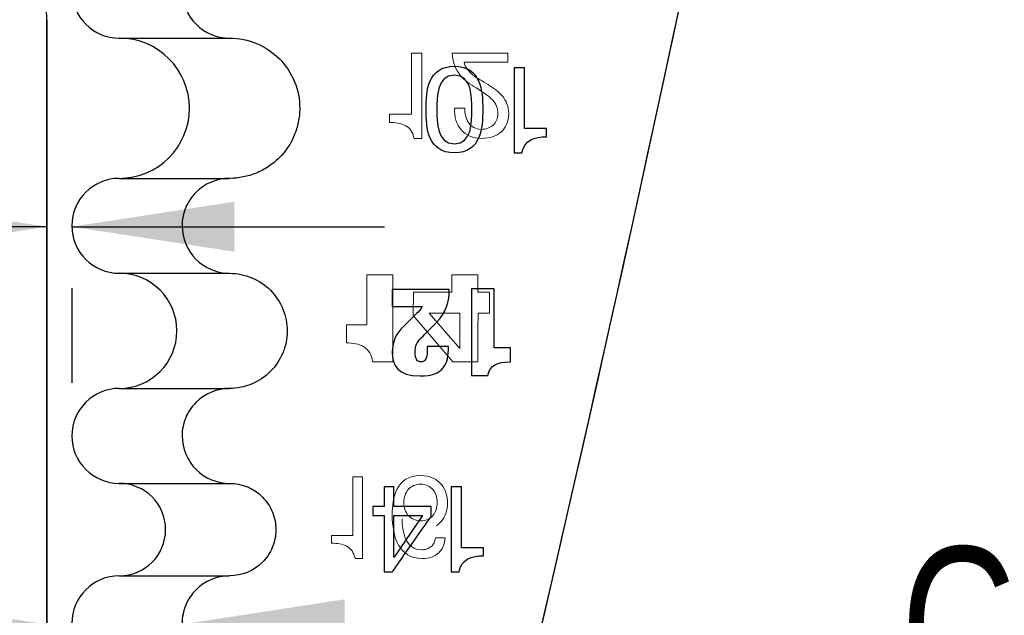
# Model space of a CAD drawing. Header units: inches. Extents: x 0.1 to 87.3, y 0.1 to 33.9.
# Tile 168 of 174: x 70.855 to 71.643, y 25.138 to 25.614. Entities that reach past the tile are written whole.
import ezdxf

# ---------------------------------------------------------------- set-up
doc = ezdxf.new("R2010")
doc.units = ezdxf.units.IN
doc.header["$MEASUREMENT"] = 0
doc.linetypes.add('HIDDEN', pattern=[0.075, 0.05, -0.025])
doc.layers.add('NOTES', color=5, linetype='Continuous')
doc.styles.add('SLDTEXTSTYLE0', font='TXT', dxfattribs={"width": 0.75})
doc.dimstyles.new('SLDDIMSTYLE2', dxfattribs={"dimtxt": 0.125, "dimasz": 0.13, "dimexe": 0, "dimexo": 0.0625, "dimgap": 0.03125, "dimtad": 0, "dimtih": 1, "dimtoh": 1, "dimdec": 4, "dimrnd": 1e-09, "dimzin": 12, "dimdsep": 46, "dimtxsty": 'SLDTEXTSTYLE0', "dimsah": 1, "dimcen": 0.09, "dimadec": 0, "dimazin": 3, "dimtfac": 1, "dimtdec": 4, "dimtmove": 0, "dimatfit": 0, "dimfxl": 1, "dimfrac": 2, "dimtolj": 1, "dimtzin": 12, "dimarcsym": 0})
doc.dimstyles.new('SLDDIMSTYLE5', dxfattribs={"dimtxt": 0.125, "dimasz": 0.13, "dimexe": 0, "dimexo": 0.0625, "dimgap": 0.03125, "dimtad": 0, "dimtih": 1, "dimtoh": 1, "dimdec": 4, "dimrnd": 1e-09, "dimzin": 4, "dimdsep": 46, "dimtxsty": 'SLDTEXTSTYLE0', "dimsah": 1, "dimcen": 0.09, "dimadec": 0, "dimazin": 1, "dimtfac": 1, "dimtdec": 4, "dimtmove": 0, "dimatfit": 0, "dimfxl": 1, "dimfrac": 2, "dimtolj": 1, "dimtzin": 12, "dimarcsym": 0})

# ---------------------------------------------------------------- blocks, each defined once
blk = doc.blocks.new('_D_20')
at = {"layer": 'NOTES'}
for p, q in [((70.87659, 25.44882), (70.44067, 25.44882)), ((70.89659, 25.44882), (71.14659, 25.44882)), ((70.89659, 25.39954), (70.89659, 25.32382))]:
    blk.add_line(p, q, dxfattribs=at)
for points in [[(70.87659, 25.44882), (70.74659, 25.46882), (70.74659, 25.42882)], [(70.89659, 25.44882), (71.02659, 25.42882), (71.02659, 25.46882)]]:
    blk.add_solid(points, dxfattribs=at)
at = {"layer": 'NOTES', "char_height": 0.125, "attachment_point": 1, "style": 'SLDTEXTSTYLE0'}
for s, insert in [('.0200', (69.34901, 25.90761)), ('MINUS ~.012"', (69.04267, 25.70917)), ('OF BREAK CONDITION', (68.67297, 25.51074)), ('GRIND STOCK', (68.97861, 25.3123)), ('(.008" MIN)', (69.12783, 25.11386))]:
    blk.add_mtext(s, dxfattribs=dict(at, insert=insert))
blk = doc.blocks.new('_D_21')
at = {"layer": 'NOTES'}
for p, q in [((70.87659, 25.13064), (70.62659, 25.13064)), ((70.98481, 25.13064), (71.51254, 25.13064)), ((70.98481, 25.08143), (70.98481, 25.00564))]:
    blk.add_line(p, q, dxfattribs=at)
for points in [[(70.87659, 25.13064), (70.74659, 25.15064), (70.74659, 25.11064)], [(70.98481, 25.13064), (71.11481, 25.11064), (71.11481, 25.15064)]]:
    blk.add_solid(points, dxfattribs=at)
at = {"layer": 'NOTES', "char_height": 0.125, "attachment_point": 1, "style": 'SLDTEXTSTYLE0'}
for s, insert in [('.1082', (71.90733, 25.39099)), ('GRIND STOCK', (71.56003, 25.19255)), ('ON SHEAR SIDE', (71.51254, 24.99412))]:
    blk.add_mtext(s, dxfattribs=dict(at, insert=insert))

msp = doc.modelspace()

# ---------------------------------------------------------------- linework, layer by layer
at = {"color": 7, "linetype": 'Continuous', "lineweight": 25}
for p, q in [((70.87659, 25.6145), (70.87659, 24.9394)), ((70.87659, 24.9394), (70.87659, 25.6145)), ((70.93459, 25.59973), (71.0228, 25.59973)), ((71.25858, 25.57608), (71.25042, 25.57608)), ((71.25042, 25.57608), (71.25042, 25.50799)), ((71.25858, 25.52729), (71.25858, 25.57608)), ((71.27625, 25.52729), (71.25858, 25.52729)), ((71.27625, 25.52077), (71.27625, 25.52729)), ((71.25042, 25.50799), (71.25666, 25.50799)), ((70.93459, 25.48753), (71.0228, 25.48753)), ((70.93459, 25.41154), (71.0228, 25.41154)), ((71.19856, 25.39865), (71.15297, 25.39865)), ((71.15297, 25.39865), (71.15297, 25.38495)), ((71.21619, 25.39913), (71.21619, 25.32986)), ((71.23438, 25.39913), (71.21619, 25.39913)), ((71.23438, 25.35197), (71.23438, 25.39913)), ((71.15297, 25.38495), (71.17684, 25.38495)), ((71.19798, 25.35286), (71.18096, 25.35286)), ((71.24748, 25.35197), (71.23438, 25.35197)), ((71.24748, 25.34063), (71.24748, 25.35197)), ((71.21619, 25.32986), (71.22929, 25.32986)), ((70.93459, 25.31942), (71.0228, 25.31942)), ((70.93459, 25.24343), (71.0228, 25.24343)), ((71.20829, 25.24077), (71.20012, 25.24077)), ((71.20012, 25.24077), (71.20012, 25.17268)), ((71.20829, 25.19198), (71.20829, 25.24077)), ((71.15417, 25.21763), (71.17702, 25.21763)), ((71.22596, 25.19198), (71.20829, 25.19198)), ((71.22596, 25.18546), (71.22596, 25.19198)), ((71.20012, 25.17268), (71.20637, 25.17268)), ((70.93459, 25.16942), (71.0228, 25.16942))]:
    msp.add_line(p, q, dxfattribs=at)
at = {"color": 7, "linetype": 'HIDDEN', "lineweight": 18}
for p, q in [((71.16843, 25.58783), (71.16843, 25.53888)), ((71.17662, 25.58783), (71.16843, 25.58783)), ((71.16843, 25.58783), (71.16843, 25.53888)), ((71.17662, 25.58783), (71.16843, 25.58783)), ((71.17662, 25.51951), (71.17662, 25.58783)), ((71.17662, 25.51951), (71.17662, 25.58783)), ((71.24541, 25.58783), (71.20081, 25.58783)), ((71.24541, 25.58783), (71.20081, 25.58783)), ((71.24541, 25.58061), (71.24541, 25.58783)), ((71.24541, 25.58061), (71.24541, 25.58783)), ((71.21034, 25.58061), (71.24541, 25.58061)), ((71.21034, 25.58061), (71.24541, 25.58061)), ((71.21092, 25.5437), (71.20273, 25.5437)), ((71.21092, 25.5437), (71.20273, 25.5437)), ((71.1507, 25.53888), (71.1507, 25.53233)), ((71.16843, 25.53888), (71.1507, 25.53888)), ((71.1507, 25.53888), (71.1507, 25.53233)), ((71.16843, 25.53888), (71.1507, 25.53888)), ((71.17035, 25.51951), (71.17662, 25.51951)), ((71.17035, 25.51951), (71.17662, 25.51951)), ((71.13262, 25.41039), (71.13262, 25.37024)), ((71.15344, 25.41039), (71.13262, 25.41039)), ((71.13262, 25.41039), (71.13262, 25.37024)), ((71.15344, 25.41039), (71.13262, 25.41039)), ((71.15344, 25.3407), (71.15344, 25.41039)), ((71.15344, 25.3407), (71.15344, 25.41039)), ((71.20055, 25.41039), (71.22138, 25.41039)), ((71.20055, 25.39657), (71.20055, 25.41039)), ((71.20055, 25.39657), (71.20055, 25.41039)), ((71.20055, 25.41039), (71.22138, 25.41039)), ((71.22138, 25.41039), (71.22138, 25.39657)), ((71.22138, 25.41039), (71.22138, 25.39657)), ((71.16962, 25.37774), (71.16984, 25.39657)), ((71.16962, 25.37774), (71.16984, 25.39657)), ((71.16984, 25.39657), (71.20055, 25.39657)), ((71.16984, 25.39657), (71.20055, 25.39657)), ((71.22138, 25.39657), (71.23078, 25.39657)), ((71.22138, 25.39657), (71.23078, 25.39657)), ((71.23078, 25.39657), (71.23078, 25.37955)), ((71.23078, 25.39657), (71.23078, 25.37955)), ((71.20145, 25.3407), (71.16962, 25.37774)), ((71.20145, 25.3407), (71.16962, 25.37774)), ((71.18244, 25.37955), (71.20686, 25.37955)), ((71.20686, 25.35146), (71.18244, 25.37955)), ((71.18244, 25.37955), (71.20686, 25.37955)), ((71.20686, 25.35146), (71.18244, 25.37955)), ((71.20686, 25.37955), (71.20686, 25.35146)), ((71.20686, 25.37955), (71.20686, 25.35146)), ((71.23078, 25.37955), (71.22158, 25.37955)), ((71.23078, 25.37955), (71.22158, 25.37955)), ((71.13262, 25.37024), (71.1163, 25.37024)), ((71.1163, 25.37024), (71.1163, 25.35583)), ((71.1163, 25.37024), (71.1163, 25.35583)), ((71.13262, 25.37024), (71.1163, 25.37024)), ((71.13704, 25.3407), (71.15344, 25.3407)), ((71.13704, 25.3407), (71.15344, 25.3407)), ((71.22138, 25.3407), (71.20145, 25.3407)), ((71.22138, 25.3407), (71.20145, 25.3407)), ((71.22138, 25.34098), (71.22138, 25.3407)), ((71.1213, 25.24856), (71.1213, 25.20181)), ((71.12912, 25.24856), (71.1213, 25.24856)), ((71.12912, 25.24856), (71.1213, 25.24856)), ((71.1213, 25.24856), (71.1213, 25.20181)), ((71.12912, 25.18332), (71.12912, 25.24856)), ((71.12912, 25.18332), (71.12912, 25.24856)), ((71.1213, 25.20181), (71.10436, 25.20181)), ((71.10436, 25.20181), (71.10436, 25.19557)), ((71.10436, 25.20181), (71.10436, 25.19557)), ((71.1213, 25.20181), (71.10436, 25.20181)), ((71.19535, 25.19997), (71.18752, 25.19997)), ((71.19535, 25.19997), (71.18752, 25.19997)), ((71.12313, 25.18332), (71.12912, 25.18332)), ((71.12313, 25.18332), (71.12912, 25.18332))]:
    msp.add_line(p, q, dxfattribs=at)
at = {"color": 7, "linetype": 'Continuous', "lineweight": 25}
for centre, radius, start, end in [((44.42832, 31.36607), 27.55906, 346.428925, 350.611434), ((44.42832, 31.36607), 27.55906, 346.428925, 350.564485), ((70.93459, 25.63772), 0.03799, 90, 270), ((70.75159, 25.6145), 0.125, 359.99999, 21.05179), ((70.75159, 25.6145), 0.125, 359.99999, 21.05179), ((70.93459, 25.54363), 0.0561, 270, 90), ((70.93459, 25.44954), 0.03799, 90, 270), ((70.93459, 25.36548), 0.04606, 270, 90), ((70.93459, 25.28143), 0.03799, 90, 270), ((70.93459, 25.20643), 0.03701, 270, 90), ((70.93459, 25.13143), 0.03799, 90, 270)]:
    msp.add_arc(centre, radius, start, end, dxfattribs=at)
at = {"color": 7, "linetype": 'HIDDEN', "lineweight": 18}
msp.add_arc((73.10293, 25.35037), 1.88158, 179.11131, 180.29425, dxfattribs=at)
msp.add_arc((73.10293, 25.35037), 1.88158, 179.11131, 180.29425, dxfattribs=at)
at = {"color": 7, "linetype": 'Continuous', "lineweight": 25}
for points, knots in [([(71.0228, 25.67572), (71.01283, 25.67572), (71.00297, 25.67162), (70.99242, 25.66108), (70.98961, 25.65687), (70.9858, 25.64766), (70.98481, 25.64269), (70.98481, 25.62779), (70.9889, 25.6179), (71.00297, 25.60382), (71.01283, 25.59973), (71.0228, 25.59973)], [0, 0, 0, 0, 0.25, 0.25, 0.375, 0.375, 0.5, 0.5, 0.75, 0.75, 1, 1, 1, 1]), ([(71.0228, 25.59973), (71.03019, 25.59973), (71.03755, 25.59826), (71.05115, 25.5926), (71.0574, 25.58841), (71.06779, 25.57796), (71.07194, 25.57169), (71.07752, 25.55803), (71.07893, 25.55071), (71.07889, 25.53975), (71.07851, 25.53605), (71.07706, 25.52889), (71.07599, 25.52541), (71.07175, 25.51524), (71.06763, 25.50909), (71.05979, 25.50129), (71.05697, 25.49898), (71.0509, 25.49494), (71.04762, 25.49318), (71.03747, 25.48899), (71.03019, 25.48753), (71.0228, 25.48753)], [0, 0, 0, 0, 0.125, 0.125, 0.25, 0.25, 0.375, 0.375, 0.5, 0.5, 0.5625, 0.5625, 0.625, 0.625, 0.75, 0.75, 0.8125, 0.8125, 0.875, 0.875, 1, 1, 1, 1]), ([(71.20263, 25.50799), (71.22393, 25.50799), (71.22529, 25.52758), (71.22529, 25.54266), (71.22529, 25.55764), (71.22393, 25.57723), (71.20263, 25.57723), (71.1813, 25.57723), (71.17996, 25.55764), (71.17996, 25.54266), (71.17996, 25.52758), (71.1813, 25.50799), (71.20263, 25.50799)], [0, 0, 0, 0, 0.25, 0.25, 0.25, 0.5, 0.5, 0.5, 0.75, 0.75, 0.75, 1, 1, 1, 1]), ([(71.20263, 25.57003), (71.21655, 25.57003), (71.21664, 25.55274), (71.21664, 25.54256), (71.21664, 25.53248), (71.21655, 25.5152), (71.20263, 25.5152), (71.1887, 25.5152), (71.18861, 25.53248), (71.18861, 25.54256), (71.18861, 25.55274), (71.1887, 25.57003), (71.20263, 25.57003)], [0, 0, 0, 0, 0.25, 0.25, 0.25, 0.5, 0.5, 0.5, 0.75, 0.75, 0.75, 1, 1, 1, 1]), ([(71.0228, 25.48753), (71.01283, 25.48753), (71.00297, 25.48343), (70.99242, 25.47289), (70.98961, 25.46868), (70.9858, 25.45947), (70.98481, 25.4545), (70.98481, 25.4396), (70.9889, 25.42971), (71.00297, 25.41564), (71.01283, 25.41154), (71.0228, 25.41154)], [0, 0, 0, 0, 0.25, 0.25, 0.375, 0.375, 0.5, 0.5, 0.75, 0.75, 1, 1, 1, 1]), ([(71.0228, 25.41154), (71.02887, 25.41154), (71.03491, 25.41033), (71.04608, 25.40569), (71.05121, 25.40225), (71.05974, 25.39366), (71.06315, 25.38852), (71.06773, 25.3773), (71.06889, 25.37129), (71.06884, 25.3593), (71.06763, 25.3533), (71.06299, 25.34217), (71.0596, 25.33713), (71.05103, 25.32858), (71.04596, 25.32521), (71.03485, 25.32062), (71.02887, 25.31942), (71.0228, 25.31942)], [0, 0, 0, 0, 0.125, 0.125, 0.25, 0.25, 0.375, 0.375, 0.5, 0.5, 0.625, 0.625, 0.75, 0.75, 0.875, 0.875, 1, 1, 1, 1]), ([(71.16158, 25.36882), (71.15641, 25.36363), (71.15297, 25.35766), (71.15297, 25.34827), (71.15297, 25.33789), (71.15708, 25.32938), (71.17529, 25.32938), (71.18468, 25.32938), (71.19035, 25.33173), (71.19367, 25.33584)], [0, 0, 0, 0, 0.0625, 0.0625, 0.0625, 0.125, 0.125, 0.125, 0.1875, 0.1875, 0.1875, 0.1875]), ([(71.18096, 25.35286), (71.18096, 25.35188), (71.18096, 25.3509), (71.18096, 25.34992), (71.18096, 25.3421), (71.17841, 25.34073), (71.17587, 25.34073), (71.17304, 25.34073), (71.17118, 25.34259), (71.17118, 25.34847), (71.17118, 25.35364), (71.17255, 25.35628), (71.17606, 25.35981)], [0.3125, 0.3125, 0.3125, 0.3125, 0.375, 0.375, 0.375, 0.4375, 0.4375, 0.4375, 0.5, 0.5, 0.5, 0.5625, 0.5625, 0.5625, 0.5625]), ([(71.0228, 25.31942), (71.01283, 25.31942), (71.00297, 25.31532), (70.99242, 25.30478), (70.98961, 25.30057), (70.9858, 25.29136), (70.98481, 25.28639), (70.98481, 25.27149), (70.9889, 25.2616), (71.00297, 25.24753), (71.01283, 25.24343), (71.0228, 25.24343)], [0, 0, 0, 0, 0.25, 0.25, 0.375, 0.375, 0.5, 0.5, 0.75, 0.75, 1, 1, 1, 1]), ([(71.0228, 25.24343), (71.03255, 25.24343), (71.04219, 25.23941), (71.05248, 25.22907), (71.05521, 25.22494), (71.0589, 25.21593), (71.05983, 25.2111), (71.05979, 25.20146), (71.05882, 25.19664), (71.05509, 25.1877), (71.05237, 25.18364), (71.04203, 25.17335), (71.03255, 25.16942), (71.0228, 25.16942)], [0, 0, 0, 0, 0.25, 0.25, 0.375, 0.375, 0.5, 0.5, 0.625, 0.625, 0.75, 0.75, 1, 1, 1, 1]), ([(71.18404, 25.21696), (71.18404, 25.21696), (71.18404, 25.22484), (71.18404, 25.22484), (71.18404, 25.22484), (71.15417, 25.22484), (71.15417, 25.22484), (71.15417, 25.22484), (71.15417, 25.24077), (71.15417, 25.24077), (71.15417, 25.24077), (71.14649, 25.24077), (71.14649, 25.24077), (71.14649, 25.24077), (71.14649, 25.22484), (71.14649, 25.22484), (71.14648, 25.22484), (71.13727, 25.22484), (71.13727, 25.22484), (71.13727, 25.22484), (71.13727, 25.21763), (71.13727, 25.21763)], [0.3636364, 0.3636364, 0.3636364, 0.3636364, 0.4545455, 0.4545455, 0.4545455, 0.5454545, 0.5454545, 0.5454545, 0.6363636, 0.6363636, 0.6363636, 0.7272727, 0.7272727, 0.7272727, 0.8181818, 0.8181818, 0.8181818, 0.9090909, 0.9090909, 0.9090909, 1, 1, 1, 1]), ([(71.13727, 25.21763), (71.13727, 25.21763), (71.14649, 25.21763), (71.14649, 25.21763), (71.14649, 25.21763), (71.14649, 25.17268), (71.14649, 25.17268), (71.14649, 25.17268), (71.15302, 25.17268), (71.15302, 25.17268)], [0, 0, 0, 0, 0.0909091, 0.0909091, 0.0909091, 0.1818182, 0.1818182, 0.1818182, 0.2727273, 0.2727273, 0.2727273, 0.2727273]), ([(71.15437, 25.18431), (71.15437, 25.18431), (71.15417, 25.18431), (71.15417, 25.18431), (71.15417, 25.18431), (71.15417, 25.21763), (71.15417, 25.21763)], [0.5, 0.5, 0.5, 0.5, 0.75, 0.75, 0.75, 1, 1, 1, 1]), ([(71.0228, 25.16942), (71.01283, 25.16942), (71.00297, 25.16532), (70.99242, 25.15478), (70.98961, 25.15057), (70.9858, 25.14136), (70.98481, 25.13639), (70.98481, 25.12149), (70.9889, 25.1116), (71.00297, 25.09753), (71.01283, 25.09343), (71.0228, 25.09343)], [0, 0, 0, 0, 0.25, 0.25, 0.375, 0.375, 0.5, 0.5, 0.75, 0.75, 1, 1, 1, 1])]:
    msp.add_open_spline(points, degree=3, knots=knots, dxfattribs=at)
at = {"color": 7, "linetype": 'HIDDEN', "lineweight": 18}
for points in [[(71.21999, 25.55988), (71.21034, 25.56586), (71.20215, 25.57164), (71.20081, 25.58783)], [(71.21999, 25.55988), (71.21034, 25.56586), (71.20215, 25.57164), (71.20081, 25.58783)], [(71.21999, 25.55988), (71.21034, 25.56586), (71.20215, 25.57164), (71.20081, 25.58783)], [(71.21034, 25.58061), (71.21199, 25.57212), (71.22095, 25.56779), (71.22952, 25.56258)], [(71.21034, 25.58061), (71.21199, 25.57212), (71.22095, 25.56779), (71.22952, 25.56258)], [(71.21034, 25.58061), (71.21199, 25.57212), (71.22095, 25.56779), (71.22952, 25.56258)], [(71.17035, 25.51951), (71.16852, 25.52983), (71.16004, 25.53233), (71.1507, 25.53233)], [(71.17035, 25.51951), (71.16852, 25.52983), (71.16004, 25.53233), (71.1507, 25.53233)], [(71.17035, 25.51951), (71.16852, 25.52983), (71.16004, 25.53233), (71.1507, 25.53233)], [(71.13704, 25.3407), (71.13643, 25.35222), (71.12642, 25.35602), (71.1163, 25.35583)], [(71.13704, 25.3407), (71.13643, 25.35222), (71.12642, 25.35602), (71.1163, 25.35583)], [(71.13704, 25.3407), (71.13643, 25.35222), (71.12642, 25.35602), (71.1163, 25.35583)], [(71.22138, 25.35979), (71.22134, 25.35352), (71.22134, 25.34725), (71.22138, 25.34098)], [(71.22138, 25.35979), (71.22134, 25.35352), (71.22134, 25.34725), (71.22138, 25.34098)], [(71.16092, 25.21516), (71.16086, 25.2151), (71.1608, 25.21504), (71.16074, 25.21498)], [(71.16092, 25.21516), (71.16086, 25.2151), (71.1608, 25.21504), (71.16074, 25.21498)], [(71.12313, 25.18332), (71.12139, 25.19317), (71.11328, 25.19557), (71.10436, 25.19557)], [(71.12313, 25.18332), (71.12139, 25.19317), (71.11328, 25.19557), (71.10436, 25.19557)], [(71.12313, 25.18332), (71.12139, 25.19317), (71.11328, 25.19557), (71.10436, 25.19557)]]:
    msp.add_open_spline(points, degree=3, dxfattribs=at)
for points, knots in [([(71.22952, 25.56258), (71.238, 25.55728), (71.2461, 25.55122), (71.2461, 25.53918), (71.2461, 25.52645), (71.23664, 25.51951), (71.2247, 25.51951), (71.21025, 25.51951), (71.20206, 25.52982), (71.20273, 25.5437)], [0.75, 0.75, 0.75, 0.75, 0.8333333, 0.8333333, 0.8333333, 0.9166667, 0.9166667, 0.9166667, 1, 1, 1, 1]), ([(71.22952, 25.56258), (71.238, 25.55728), (71.2461, 25.55122), (71.2461, 25.53918), (71.2461, 25.52645), (71.23664, 25.51951), (71.2247, 25.51951), (71.21025, 25.51951), (71.20206, 25.52982), (71.20273, 25.5437)], [0.75, 0.75, 0.75, 0.75, 0.8333333, 0.8333333, 0.8333333, 0.9166667, 0.9166667, 0.9166667, 1, 1, 1, 1]), ([(71.22952, 25.56258), (71.238, 25.55728), (71.2461, 25.55122), (71.2461, 25.53918), (71.2461, 25.52645), (71.23664, 25.51951), (71.2247, 25.51951), (71.21025, 25.51951), (71.20206, 25.52982), (71.20273, 25.5437)], [0.75, 0.75, 0.75, 0.75, 0.8333333, 0.8333333, 0.8333333, 0.9166667, 0.9166667, 0.9166667, 1, 1, 1, 1]), ([(71.21092, 25.5437), (71.21064, 25.5355), (71.21467, 25.52674), (71.22422, 25.52674), (71.23145, 25.52674), (71.23742, 25.53164), (71.23742, 25.53907), (71.23742, 25.54852), (71.23154, 25.55276), (71.21999, 25.55988)], [0.0833333, 0.0833333, 0.0833333, 0.0833333, 0.1666667, 0.1666667, 0.1666667, 0.25, 0.25, 0.25, 0.3333333, 0.3333333, 0.3333333, 0.3333333]), ([(71.21092, 25.5437), (71.21064, 25.5355), (71.21467, 25.52674), (71.22422, 25.52674), (71.23145, 25.52674), (71.23742, 25.53164), (71.23742, 25.53907), (71.23742, 25.54852), (71.23154, 25.55276), (71.21999, 25.55988)], [0.0833333, 0.0833333, 0.0833333, 0.0833333, 0.1666667, 0.1666667, 0.1666667, 0.25, 0.25, 0.25, 0.3333333, 0.3333333, 0.3333333, 0.3333333]), ([(71.21092, 25.5437), (71.21064, 25.5355), (71.21467, 25.52674), (71.22422, 25.52674), (71.23145, 25.52674), (71.23742, 25.53164), (71.23742, 25.53907), (71.23742, 25.54852), (71.23154, 25.55276), (71.21999, 25.55988)], [0.0833333, 0.0833333, 0.0833333, 0.0833333, 0.1666667, 0.1666667, 0.1666667, 0.25, 0.25, 0.25, 0.3333333, 0.3333333, 0.3333333, 0.3333333]), ([(71.15291, 25.21829), (71.15291, 25.232), (71.15605, 25.24966), (71.17538, 25.24966), (71.19183, 25.24966), (71.19718, 25.23725), (71.19718, 25.22777), (71.19718, 25.21572), (71.18973, 25.2066), (71.17722, 25.2066), (71.17012, 25.2066), (71.1646, 25.20918), (71.16092, 25.21516)], [0, 0, 0, 0, 0.1, 0.1, 0.1, 0.2, 0.2, 0.2, 0.3, 0.3, 0.3, 0.4, 0.4, 0.4, 0.4]), ([(71.15291, 25.21829), (71.15291, 25.232), (71.15605, 25.24966), (71.17538, 25.24966), (71.19183, 25.24966), (71.19718, 25.23725), (71.19718, 25.22777), (71.19718, 25.21572), (71.18973, 25.2066), (71.17722, 25.2066), (71.17012, 25.2066), (71.1646, 25.20918), (71.16092, 25.21516)], [0, 0, 0, 0, 0.1, 0.1, 0.1, 0.2, 0.2, 0.2, 0.3, 0.3, 0.3, 0.4, 0.4, 0.4, 0.4]), ([(71.15291, 25.21829), (71.15291, 25.232), (71.15605, 25.24966), (71.17538, 25.24966), (71.19183, 25.24966), (71.19718, 25.23725), (71.19718, 25.22777), (71.19718, 25.21572), (71.18973, 25.2066), (71.17722, 25.2066), (71.17012, 25.2066), (71.1646, 25.20918), (71.16092, 25.21516)], [0, 0, 0, 0, 0.1, 0.1, 0.1, 0.2, 0.2, 0.2, 0.3, 0.3, 0.3, 0.4, 0.4, 0.4, 0.4]), ([(71.17575, 25.21351), (71.167, 25.21351), (71.16221, 25.22004), (71.16221, 25.22823), (71.16221, 25.23633), (71.16718, 25.24276), (71.17575, 25.24276), (71.1842, 25.24276), (71.18889, 25.23605), (71.18889, 25.22832), (71.18889, 25.22022), (71.18466, 25.21351), (71.17575, 25.21351)], [0, 0, 0, 0, 0.25, 0.25, 0.25, 0.5, 0.5, 0.5, 0.75, 0.75, 0.75, 1, 1, 1, 1]), ([(71.17575, 25.21351), (71.18466, 25.21351), (71.18889, 25.22022), (71.18889, 25.22832), (71.18889, 25.23605), (71.1842, 25.24276), (71.17575, 25.24276), (71.16718, 25.24276), (71.16221, 25.23633), (71.16221, 25.22823), (71.16221, 25.22004), (71.167, 25.21351), (71.17575, 25.21351)], [0, 0, 0, 0, 0.25, 0.25, 0.25, 0.5, 0.5, 0.5, 0.75, 0.75, 0.75, 1, 1, 1, 1]), ([(71.17575, 25.21351), (71.167, 25.21351), (71.16221, 25.22004), (71.16221, 25.22823), (71.16221, 25.23633), (71.16718, 25.24276), (71.17575, 25.24276), (71.1842, 25.24276), (71.18889, 25.23605), (71.18889, 25.22832), (71.18889, 25.22022), (71.18466, 25.21351), (71.17575, 25.21351)], [0, 0, 0, 0, 0.25, 0.25, 0.25, 0.5, 0.5, 0.5, 0.75, 0.75, 0.75, 1, 1, 1, 1]), ([(71.19535, 25.19997), (71.19442, 25.1894), (71.1877, 25.18332), (71.17693, 25.18332), (71.15835, 25.18332), (71.15291, 25.20035), (71.15291, 25.21829)], [0.8, 0.8, 0.8, 0.8, 0.9, 0.9, 0.9, 1, 1, 1, 1]), ([(71.19535, 25.19997), (71.19442, 25.1894), (71.1877, 25.18332), (71.17693, 25.18332), (71.15835, 25.18332), (71.15291, 25.20035), (71.15291, 25.21829)], [0.8, 0.8, 0.8, 0.8, 0.9, 0.9, 0.9, 1, 1, 1, 1]), ([(71.19535, 25.19997), (71.19442, 25.1894), (71.1877, 25.18332), (71.17693, 25.18332), (71.15835, 25.18332), (71.15291, 25.20035), (71.15291, 25.21829)], [0.8, 0.8, 0.8, 0.8, 0.9, 0.9, 0.9, 1, 1, 1, 1]), ([(71.16074, 25.21498), (71.16111, 25.20494), (71.16323, 25.19023), (71.17656, 25.19023), (71.18273, 25.19023), (71.18678, 25.19409), (71.18752, 25.19997)], [0.5, 0.5, 0.5, 0.5, 0.6, 0.6, 0.6, 0.7, 0.7, 0.7, 0.7]), ([(71.16074, 25.21498), (71.16111, 25.20494), (71.16323, 25.19023), (71.17656, 25.19023), (71.18273, 25.19023), (71.18678, 25.19409), (71.18752, 25.19997)], [0.5, 0.5, 0.5, 0.5, 0.6, 0.6, 0.6, 0.7, 0.7, 0.7, 0.7]), ([(71.16074, 25.21498), (71.16111, 25.20494), (71.16323, 25.19023), (71.17656, 25.19023), (71.18273, 25.19023), (71.18678, 25.19409), (71.18752, 25.19997)], [0.5, 0.5, 0.5, 0.5, 0.6, 0.6, 0.6, 0.7, 0.7, 0.7, 0.7])]:
    msp.add_open_spline(points, degree=3, knots=knots, dxfattribs=at)
at = {"color": 7, "linetype": 'Continuous', "lineweight": 25}
for points in [[(71.25666, 25.50799), (71.25849, 25.51827), (71.26694, 25.52077), (71.27625, 25.52077)], [(71.1882, 25.37213), (71.19613, 25.38026), (71.19856, 25.38905), (71.19856, 25.39865)], [(71.17684, 25.38495), (71.17617, 25.3829), (71.17391, 25.38084), (71.17234, 25.37928)], [(71.17234, 25.37928), (71.16876, 25.37579), (71.16517, 25.3723), (71.16158, 25.36882)], [(71.17606, 25.35981), (71.1801, 25.36392), (71.18415, 25.36802), (71.1882, 25.37213)], [(71.19367, 25.33584), (71.197, 25.33995), (71.19788, 25.34572), (71.19798, 25.35286)], [(71.22929, 25.32986), (71.23163, 25.33828), (71.23633, 25.34052), (71.24748, 25.34063)], [(71.15302, 25.17268), (71.15302, 25.17269), (71.18404, 25.21696), (71.18404, 25.21696)], [(71.17702, 25.21763), (71.17702, 25.21763), (71.15437, 25.18431), (71.15437, 25.18431)], [(71.20637, 25.17268), (71.20819, 25.18296), (71.21665, 25.18546), (71.22596, 25.18546)]]:
    msp.add_open_spline(points, degree=3, dxfattribs=at)

# ---------------------------------------------------------------- dimensions: what is measured, and where the dimension line sits
at = {"layer": 'NOTES'}
for base, p1, p2, text, dimstyle, picture, middle in [((70.89659, 25.44882), (70.87659, 25.6145), (70.89659, 25.44954), '<>\\PMINUS ~.012"\\POF BREAK CONDITION\\PGRIND STOCK \\P(.008" MIN)\\P', 'SLDDIMSTYLE5', '_D_20', (69.55682, 25.44882)), ((70.98481, 25.13064), (70.87659, 24.9394), (70.98481, 25.13143), '<>\\PGRIND STOCK\\PON SHEAR SIDE', 'SLDDIMSTYLE2', '_D_21', (72.11515, 25.13064))]:
    dim = msp.add_linear_dim(base=base, p1=p1, p2=p2, angle=359.99999, text=text, dimstyle=dimstyle, dxfattribs=at)
    dim.commit()
    dim.dimension.update_dxf_attribs({"geometry": picture, "text_midpoint": middle, "dimtype": 160})

doc.saveas('drawing.dxf')
